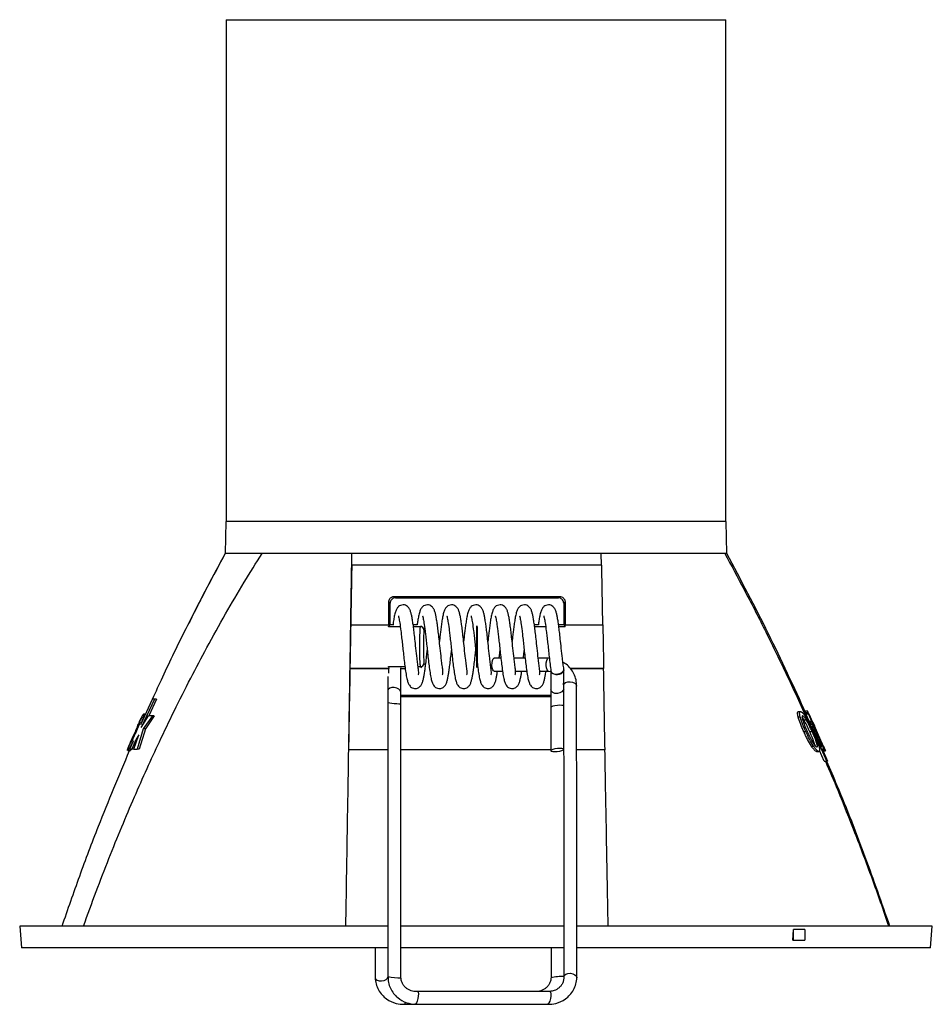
# Model space of a CAD drawing. Header units: millimetres. Extents: x 20 to 400, y 8 to 286.
# Tile 5 of 8: x 206 to 248, y 136 to 181. Entities that reach past the tile are written whole.
import ezdxf

# ---------------------------------------------------------------- set-up
doc = ezdxf.new("R2010")
doc.units = ezdxf.units.MM
doc.linetypes.add('CENTERX2', pattern=[20.32, 12.7, -2.54, 2.54, -2.54])

msp = doc.modelspace()

# ---------------------------------------------------------------- linework, layer by layer
at = {"color": 7, "linetype": 'Continuous', "lineweight": 25}
for p, q in [((215.145, 181.02), (215.145, 157.92)), ((215.145, 181.02), (238.145, 181.02)), ((238.145, 157.92), (238.145, 181.02)), ((215.121, 157.92), (215.095, 156.44)), ((238.168, 157.92), (215.121, 157.92)), ((238.194, 156.44), (238.168, 157.92)), ((216.791, 156.44), (215.095, 156.44)), ((215.095, 156.44), (215.095, 156.44)), ((220.93, 156.44), (216.791, 156.44)), ((220.921, 155.9), (220.93, 156.44)), ((232.411, 156.44), (220.93, 156.44)), ((232.421, 155.9), (232.411, 156.44)), ((238.1, 156.44), (232.411, 156.44)), ((238.194, 156.44), (238.1, 156.44)), ((220.937, 155.9), (220.921, 155.9)), ((232.437, 155.9), (220.937, 155.9)), ((222.685, 154.147), (222.628, 154.208)), ((230.748, 154.208), (230.685, 154.147)), ((220.889, 153.15), (222.627, 153.15)), ((222.627, 153.15), (222.617, 153.06)), ((222.621, 153.081), (222.685, 153.15)), ((222.819, 153.15), (222.685, 153.15)), ((223.935, 153.15), (223.753, 153.15)), ((229.515, 153.15), (229.333, 153.15)), ((230.685, 153.15), (230.449, 153.15)), ((230.459, 153.08), (230.758, 153.079)), ((230.685, 153.15), (230.758, 153.079)), ((230.749, 153.15), (232.485, 153.15)), ((230.758, 153.079), (230.749, 153.15)), ((227.789, 151.625), (227.481, 151.625)), ((228.905, 151.625), (228.393, 151.625)), ((229.981, 151.625), (229.509, 151.625)), ((220.854, 151.15), (222.625, 151.15)), ((220.854, 151.15), (220.854, 151.15)), ((220.854, 151.15), (220.854, 151.15)), ((222.625, 151.15), (220.854, 151.15)), ((222.615, 151.242), (222.625, 151.15)), ((222.619, 151.221), (222.643, 151.195)), ((222.625, 150.934), (222.625, 151.15)), ((222.625, 151.15), (222.625, 151.15)), ((222.625, 151.15), (222.625, 151.15)), ((223.179, 150.061), (223.185, 151.132)), ((223.184, 151.122), (223.192, 151.182)), ((223.188, 151.15), (223.384, 151.15)), ((227.477, 151.025), (227.865, 151.025)), ((228.466, 151.025), (228.981, 151.025)), ((229.582, 151.025), (229.977, 151.025)), ((229.977, 151.025), (230.092, 151.013)), ((230.095, 151.039), (230.092, 150.171)), ((230.688, 151.089), (230.685, 151.12)), ((230.689, 150.588), (230.691, 151.095)), ((230.998, 151.15), (232.52, 151.15)), ((232.52, 151.15), (230.998, 151.15)), ((232.52, 151.15), (232.52, 151.15)), ((222.586, 150.776), (222.583, 150.113)), ((230.689, 150.414), (230.689, 150.45)), ((211.205, 148.569), (211.742, 149.739)), ((211.837, 149.739), (211.232, 148.427)), ((211.938, 149.739), (211.583, 148.961)), ((211.837, 149.739), (211.742, 149.739)), ((211.771, 149.787), (211.75, 149.739)), ((211.938, 149.739), (211.837, 149.739)), ((230.091, 149.348), (230.091, 147.361)), ((241.494, 149.166), (241.594, 149.166)), ((241.784, 149.189), (241.905, 149.189)), ((241.935, 149.122), (241.905, 149.189)), ((211.232, 148.427), (211.563, 148.961)), ((211.741, 148.961), (211.321, 148.365)), ((211.426, 149.05), (211.339, 149.05)), ((211.83, 148.961), (211.422, 148.365)), ((211.741, 148.961), (211.563, 148.961)), ((211.83, 148.961), (211.741, 148.961)), ((241.477, 148.927), (241.57, 148.927)), ((241.743, 148.784), (241.851, 148.784)), ((241.826, 149.122), (241.948, 149.122)), ((241.989, 148.723), (241.84, 149.056)), ((241.84, 149.056), (241.961, 149.056)), ((241.938, 148.723), (242.057, 148.723)), ((242.049, 148.901), (241.948, 149.122)), ((242.131, 148.679), (241.961, 149.056)), ((241.97, 149.056), (241.961, 149.056)), ((241.97, 149.056), (242.141, 148.679)), ((211.321, 148.365), (211.042, 147.434)), ((211.089, 148.555), (211.055, 148.479)), ((211.422, 148.365), (211.14, 147.434)), ((211.422, 148.365), (211.321, 148.365)), ((241.952, 148.679), (242, 148.679)), ((242.796, 146.885), (242, 148.679)), ((242.031, 148.679), (242, 148.679)), ((242.031, 148.679), (242.089, 148.55)), ((242.095, 148.679), (242.123, 148.679)), ((242.202, 148.502), (242.123, 148.679)), ((242.131, 148.679), (242.123, 148.679)), ((242.149, 148.679), (242.141, 148.679)), ((242.149, 148.679), (242.228, 148.502)), ((242.169, 148.373), (242.503, 147.623)), ((242.202, 148.502), (242.211, 148.502)), ((242.533, 147.776), (242.211, 148.502)), ((242.22, 148.502), (242.228, 148.502)), ((242.22, 148.502), (242.495, 147.884)), ((242.62, 147.613), (242.227, 148.502)), ((210.7, 147.434), (210.865, 147.809)), ((210.976, 147.857), (210.788, 147.434)), ((210.885, 147.434), (211.117, 148.093)), ((211.117, 148.093), (210.976, 147.857)), ((211.034, 147.857), (210.976, 147.857)), ((241.736, 148.246), (241.83, 148.246)), ((242.01, 148.246), (242.122, 148.246)), ((242.314, 148.047), (242.383, 148.047)), ((210.605, 147.377), (210.727, 147.377)), ((210.7, 147.434), (210.788, 147.434)), ((210.885, 147.434), (210.788, 147.434)), ((210.885, 147.434), (211.042, 147.434)), ((211.14, 147.434), (211.042, 147.434)), ((220.784, 147.4), (220.788, 147.4)), ((222.579, 147.4), (220.788, 147.4)), ((230.095, 147.4), (223.197, 147.4)), ((232.585, 147.4), (231.287, 147.4)), ((242.093, 147.568), (242.194, 147.568)), ((242.673, 146.885), (242.462, 147.366)), ((242.583, 147.442), (242.825, 146.885)), ((242.622, 147.35), (242.66, 147.35)), ((242.63, 147.594), (242.719, 147.389)), ((242.63, 147.594), (242.63, 147.594)), ((242.66, 147.35), (242.732, 147.35)), ((242.719, 147.389), (242.732, 147.35)), ((242.32, 147.328), (242.431, 147.328)), ((242.673, 146.885), (242.796, 146.885)), ((242.796, 146.885), (242.825, 146.885)), ((205.631, 139.285), (205.719, 138.285)), ((222.594, 139.285), (205.631, 139.285)), ((230.705, 139.285), (223.184, 139.285)), ((247.658, 139.285), (231.291, 139.285)), ((247.57, 138.285), (247.658, 139.285)), ((241.234, 138.635), (241.265, 139.135)), ((241.794, 139.135), (241.265, 139.135)), ((241.265, 138.635), (241.265, 139.135)), ((241.794, 139.135), (241.794, 138.635)), ((222.594, 138.285), (205.719, 138.285)), ((222.002, 138.285), (222.001, 136.913)), ((230.704, 138.285), (223.185, 138.285)), ((230.102, 138.285), (230.101, 136.907)), ((247.57, 138.285), (231.291, 138.285)), ((241.234, 138.635), (241.265, 138.635)), ((241.265, 138.635), (241.794, 138.635)), ((229.453, 135.684), (229.456, 135.684))]:
    msp.add_line(p, q, dxfattribs=at)
at = {"color": 8, "linetype": 'Continuous', "lineweight": 25}
for p, q in [((223.158, 153.061), (222.617, 153.06)), ((222.621, 153.081), (223.155, 153.082)), ((223.762, 153.082), (224.097, 153.083)), ((224.087, 153.062), (223.765, 153.062)), ((223.18, 151.178), (223.184, 151.122)), ((223.977, 151.24), (224.086, 151.24)), ((224.096, 151.219), (223.98, 151.219)), ((224.13, 151.183), (224.096, 151.219))]:
    msp.add_line(p, q, dxfattribs=at)
at = {"color": 7, "linetype": 'Continuous', "lineweight": 25, "flags": 128}
for points in [[(222.627, 153.15), (222.627, 153.599), (222.628, 154.208)], [(222.685, 153.15), (222.685, 153.648), (222.685, 154.147)], [(222.878, 154.46), (222.908, 154.428), (222.935, 154.4)], [(230.436, 154.4), (230.465, 154.428), (230.499, 154.46)], [(230.685, 154.147), (230.685, 153.648), (230.685, 153.15)], [(230.748, 154.208), (230.749, 153.759), (230.749, 153.455), (230.749, 153.15)], [(227.477, 151.025), (227.45, 151.036), (227.415, 151.088), (227.39, 151.177), (227.379, 151.288), (227.383, 151.405), (227.401, 151.51), (227.432, 151.586), (227.469, 151.622), (227.481, 151.625)], [(229.978, 151.025), (229.95, 151.036), (229.915, 151.088), (229.89, 151.177), (229.879, 151.288), (229.883, 151.405), (229.901, 151.51), (229.932, 151.586), (229.969, 151.622), (229.981, 151.625)], [(224.247, 151.369), (224.272, 151.342), (224.304, 151.308)], [(230.681, 150.39), (230.681, 150.391), (230.704, 150.455), (230.769, 150.506), (230.866, 150.535), (230.98, 150.539), (231.094, 150.516), (231.191, 150.47), (231.256, 150.408), (231.278, 150.34), (231.278, 150.34)], [(223.179, 150.063), (223.157, 150.133), (223.092, 150.198), (222.996, 150.247), (222.882, 150.27), (222.768, 150.266), (222.671, 150.235), (222.606, 150.181), (222.583, 150.113)], [(230.686, 150.193), (230.666, 150.141), (230.601, 150.071), (230.504, 150.02), (230.39, 149.996), (230.276, 150.002), (230.179, 150.037), (230.114, 150.096), (230.092, 150.17), (230.092, 150.171)], [(230.681, 150.39), (230.686, 143.886), (230.691, 136.962)], [(231.288, 136.913), (231.283, 143.417), (231.278, 150.341)], [(222.582, 149.568), (222.586, 143.465), (222.591, 136.968)], [(223.179, 149.506), (223.156, 149.504), (223.092, 149.506), (222.995, 149.514), (222.881, 149.524), (222.767, 149.537), (222.67, 149.55), (222.605, 149.561), (222.582, 149.568), (222.582, 149.568)], [(223.188, 136.907), (223.184, 143.009), (223.179, 149.506)], [(230.685, 149.419), (230.665, 149.435), (230.6, 149.449), (230.504, 149.453), (230.39, 149.446), (230.275, 149.429), (230.178, 149.404), (230.114, 149.376), (230.091, 149.349), (230.091, 149.348)], [(230.388, 147.327), (230.502, 147.344), (230.599, 147.369), (230.664, 147.397), (230.687, 147.425), (230.665, 147.447), (230.6, 147.462), (230.504, 147.466), (230.39, 147.459), (230.275, 147.441), (230.178, 147.417), (230.114, 147.389), (230.091, 147.361), (230.113, 147.338), (230.177, 147.324), (230.274, 147.32), (230.388, 147.327)], [(222.3, 136.764), (222.414, 136.787), (222.511, 136.833), (222.575, 136.895), (222.598, 136.963), (222.598, 136.963)], [(230.691, 136.956), (230.691, 136.963), (230.714, 137.027), (230.779, 137.078), (230.876, 137.107), (230.99, 137.111), (231.105, 137.088), (231.201, 137.042), (231.266, 136.98), (231.288, 136.912), (231.288, 136.91)], [(222.001, 136.913), (222.001, 136.912), (222.024, 136.848), (222.089, 136.797), (222.186, 136.768), (222.3, 136.764)], [(223.944, 136.273), (223.955, 136.271), (223.98, 136.236), (223.992, 136.161), (223.988, 136.059), (223.969, 135.944), (223.939, 135.835), (223.901, 135.747), (223.861, 135.695), (223.833, 135.684)], [(230.045, 136.273), (230.055, 136.271), (230.08, 136.236), (230.092, 136.161), (230.088, 136.059), (230.069, 135.944), (230.039, 135.835), (230.001, 135.747), (229.961, 135.695), (229.935, 135.684)], [(223.354, 135.684), (223.363, 135.686), (223.388, 135.721), (223.399, 135.784)]]:
    msp.add_lwpolyline(points, dxfattribs=at)
at = {"color": 8, "linetype": 'Continuous', "lineweight": 25, "flags": 128}
for points in [[(224.097, 153.083), (224.098, 153.084), (224.131, 153.118)], [(224.287, 152.973), (224.273, 152.958), (224.248, 152.933)]]:
    msp.add_lwpolyline(points, dxfattribs=at)
at = {"color": 7, "linetype": 'CENTERX2', "flags": 128}
msp.add_lwpolyline([(226.687, 152.159), (226.688, 152.526), (226.688, 152.835), (226.689, 153.039), (226.69, 153.109), (226.691, 153.032), (226.692, 152.821), (226.692, 152.508), (226.692, 152.14), (226.692, 151.774), (226.691, 151.465), (226.691, 151.26), (226.69, 151.191), (226.689, 151.268), (226.688, 151.479), (226.688, 151.792), (226.687, 152.159)], dxfattribs=at)
at = {"color": 7, "linetype": 'Continuous', "lineweight": 25}
for centre, radius, start, end in [((224.12, 153.059), 0.0322, 133.8084, 175.4638), ((224.103, 152.916), 0.147, 6.5099, 95.9173), ((224.098, 152.932), 0.15, 0.127, 90.3009), ((224.101, 151.386), 0.147, 263.9868, 353.2909), ((224.118, 151.243), 0.0327, 184.3932, 226.0015), ((224.096, 151.37), 0.15, 269.6994, 359.7658), ((310.734, 103.884), 109.2, 155.89666, 156.18611), ((310.734, 103.884), 109.2, 156.18611, 156.49569), ((310.485, 103.993), 108.927, 156.18584, 156.49623), ((223.148, 139.416), 2.51, 257.1894, 270.9201), ((230.431, 135.679), 1.271, 91.4181, 105.0773), ((230.662, 135.147), 1.822, 88.8911, 98.2788)]:
    msp.add_arc(centre, radius, start, end, dxfattribs=at)
for major_axis, start_param, end_param in [((17.5, 1002.574), 4.374693, 4.377599), ((-17.5, 1002.574), 4.374692, 4.377598), ((17.5, 1002.574), 4.368608, 4.372578), ((-17.5, 1002.574), 4.368607, 4.372577)]:
    msp.add_ellipse((226.645, 485.317), major_axis=major_axis, ratio=0.000045, start_param=start_param, end_param=end_param, dxfattribs=at)
for points, knots in [([(208.568, 139.285), (208.762, 139.817), (209.141, 140.861), (209.732, 142.383), (210.32, 143.833), (210.905, 145.212), (211.484, 146.519), (212.092, 147.838), (212.76, 149.228), (213.489, 150.673), (214.278, 152.166), (215.097, 153.638), (215.942, 155.083), (216.516, 156), (216.791, 156.44)], [0, 0, 0, 0, 0.089175, 0.174808, 0.256899, 0.335452, 0.410468, 0.48195, 0.56404, 0.65313, 0.73665, 0.829718, 0.918337, 1, 1, 1, 1]), ([(211.751, 149.739), (211.905, 150.079), (212.4, 151.171), (213.493, 153.416), (214.487, 155.293), (215.095, 156.44)], [0, 0, 0, 0, 0.149384, 0.480186, 1, 1, 1, 1]), ([(215.095, 156.44), (214.534, 155.405), (213.942, 154.314), (213.403, 153.196), (213.375, 153.138)], [0, 0, 0, 0, 0.9480623, 1, 1, 1, 1]), ([(238.1, 156.44), (238.398, 155.89), (239.023, 154.736), (239.962, 152.901), (240.951, 150.882), (241.599, 149.461), (241.936, 148.723)], [0, 0, 0, 0, 0.217502, 0.456669, 0.717501, 1, 1, 1, 1]), ([(241.855, 149.056), (241.285, 150.292), (240.135, 152.788), (238.845, 155.215), (238.194, 156.44)], [0, 0, 0, 0, 0.495396, 1, 1, 1, 1]), ([(220.784, 147.4), (220.802, 148.521), (220.839, 150.765), (220.884, 153.59), (220.911, 155.279), (220.921, 155.9)], [0, 0, 0, 0, 0.387069, 0.774827, 1, 1, 1, 1]), ([(222.628, 154.208), (222.631, 154.236), (222.636, 154.292), (222.678, 154.367), (222.74, 154.424), (222.811, 154.456), (222.858, 154.459), (222.878, 154.46)], [0, 0, 0, 0, 0.210498, 0.420894, 0.63389, 0.850287, 1, 1, 1, 1]), ([(222.935, 154.4), (222.906, 154.397), (222.85, 154.391), (222.774, 154.347), (222.718, 154.281), (222.689, 154.21), (222.686, 154.164), (222.685, 154.147)], [0, 0, 0, 0, 0.218257, 0.436473, 0.655281, 0.871856, 1, 1, 1, 1]), ([(222.878, 154.46), (223.352, 154.46), (224.304, 154.459), (225.664, 154.459), (226.939, 154.459), (228.127, 154.459), (229.318, 154.46), (230.104, 154.46), (230.499, 154.46)], [0, 0, 0, 0, 0.188707, 0.378725, 0.532242, 0.686462, 0.84286, 1, 1, 1, 1]), ([(222.935, 154.4), (222.935, 154.4), (223.371, 154.4), (224.272, 154.4), (225.569, 154.4), (226.823, 154.4), (228.03, 154.4), (229.235, 154.4), (230.043, 154.4), (230.436, 154.4), (230.436, 154.4)], [0, 0, 0, 0, 0.000001, 0.179845, 0.359689, 0.518005, 0.676321, 0.83816, 0.999999, 1, 1, 1, 1]), ([(230.685, 154.147), (230.682, 154.175), (230.677, 154.231), (230.635, 154.306), (230.573, 154.364), (230.502, 154.395), (230.455, 154.399), (230.436, 154.4)], [0, 0, 0, 0, 0.2105507, 0.4209761, 0.6346189, 0.8520921, 1, 1, 1, 1]), ([(230.499, 154.46), (230.527, 154.458), (230.583, 154.452), (230.659, 154.408), (230.715, 154.342), (230.744, 154.271), (230.747, 154.225), (230.748, 154.208)], [0, 0, 0, 0, 0.2177, 0.435378, 0.653201, 0.868786, 1, 1, 1, 1]), ([(223.976, 150.855), (223.986, 150.866), (224.007, 150.889), (224.008, 150.984), (223.997, 151.098), (223.962, 151.349), (223.923, 151.665), (223.88, 152.062), (223.835, 152.482), (223.794, 152.824), (223.76, 153.105), (223.726, 153.342), (223.692, 153.535), (223.658, 153.693), (223.614, 153.83), (223.571, 153.92), (223.489, 154.008), (223.399, 154.06), (223.288, 154.084), (223.152, 154.055), (223.063, 153.991), (222.99, 153.897), (222.925, 153.744), (222.882, 153.56), (222.847, 153.36), (222.825, 153.197), (222.815, 153.124)], [0, 0, 0, 0, 0.0370154, 0.0737153, 0.1161626, 0.1623075, 0.205922, 0.2826604, 0.3470566, 0.3997946, 0.4479461, 0.4944606, 0.5391455, 0.5814037, 0.6216181, 0.6612854, 0.6820062, 0.7033634, 0.7254002, 0.7505598, 0.7767791, 0.8160142, 0.855079, 0.9071161, 0.9582833, 1, 1, 1, 1]), ([(225.092, 150.855), (225.102, 150.866), (225.123, 150.889), (225.124, 150.984), (225.113, 151.098), (225.078, 151.349), (225.039, 151.665), (224.996, 152.062), (224.951, 152.482), (224.91, 152.824), (224.876, 153.105), (224.842, 153.342), (224.808, 153.535), (224.775, 153.693), (224.731, 153.83), (224.687, 153.92), (224.605, 154.008), (224.515, 154.06), (224.404, 154.084), (224.268, 154.055), (224.179, 153.991), (224.106, 153.897), (224.042, 153.744), (223.998, 153.56), (223.965, 153.368), (223.944, 153.214), (223.935, 153.15)], [0, 0, 0, 0, 0.037204, 0.074091, 0.116754, 0.163134, 0.206971, 0.2841, 0.348825, 0.401831, 0.450228, 0.49698, 0.541892, 0.584365, 0.624785, 0.664654, 0.68548, 0.706947, 0.729096, 0.754383, 0.780736, 0.820171, 0.859435, 0.911737, 0.963165, 1, 1, 1, 1]), ([(226.208, 150.855), (226.218, 150.866), (226.239, 150.889), (226.24, 150.984), (226.229, 151.098), (226.194, 151.349), (226.155, 151.665), (226.112, 152.062), (226.067, 152.482), (226.026, 152.824), (225.992, 153.105), (225.958, 153.342), (225.924, 153.535), (225.891, 153.693), (225.847, 153.83), (225.803, 153.92), (225.721, 154.008), (225.631, 154.06), (225.52, 154.084), (225.384, 154.055), (225.296, 153.991), (225.222, 153.897), (225.158, 153.744), (225.114, 153.561), (225.078, 153.351), (225.045, 153.11), (225.013, 152.865), (224.985, 152.627), (224.968, 152.47), (224.96, 152.396)], [0, 0, 0, 0, 0.03299, 0.065699, 0.10353, 0.144657, 0.183528, 0.251921, 0.309314, 0.356317, 0.399232, 0.440688, 0.480513, 0.518176, 0.554017, 0.58937, 0.607838, 0.626873, 0.646513, 0.668936, 0.692304, 0.727272, 0.762089, 0.808467, 0.85407, 0.895622, 0.934012, 0.968785, 1, 1, 1, 1]), ([(227.324, 150.855), (227.334, 150.866), (227.355, 150.889), (227.356, 150.984), (227.345, 151.098), (227.31, 151.349), (227.272, 151.665), (227.228, 152.062), (227.183, 152.482), (227.143, 152.824), (227.108, 153.105), (227.074, 153.342), (227.041, 153.535), (227.007, 153.693), (226.963, 153.83), (226.919, 153.92), (226.837, 154.008), (226.747, 154.06), (226.636, 154.084), (226.5, 154.055), (226.412, 153.991), (226.338, 153.897), (226.274, 153.744), (226.231, 153.561), (226.194, 153.351), (226.161, 153.11), (226.129, 152.865), (226.101, 152.627), (226.084, 152.47), (226.076, 152.396)], [0, 0, 0, 0, 0.03299, 0.065699, 0.10353, 0.144656, 0.183528, 0.251921, 0.309314, 0.356317, 0.399232, 0.440688, 0.480513, 0.518176, 0.554017, 0.58937, 0.607838, 0.626872, 0.646513, 0.668936, 0.692304, 0.727272, 0.762089, 0.808467, 0.85407, 0.895622, 0.934012, 0.968785, 1, 1, 1, 1]), ([(228.44, 150.855), (228.45, 150.866), (228.471, 150.889), (228.472, 150.984), (228.461, 151.098), (228.426, 151.349), (228.388, 151.665), (228.344, 152.062), (228.299, 152.482), (228.259, 152.824), (228.225, 153.105), (228.19, 153.342), (228.157, 153.535), (228.123, 153.693), (228.079, 153.83), (228.036, 153.92), (227.953, 154.008), (227.863, 154.06), (227.753, 154.084), (227.616, 154.055), (227.528, 153.991), (227.454, 153.897), (227.39, 153.744), (227.347, 153.561), (227.31, 153.351), (227.277, 153.11), (227.245, 152.865), (227.217, 152.627), (227.2, 152.47), (227.192, 152.396)], [0, 0, 0, 0, 0.03299, 0.065699, 0.10353, 0.144657, 0.183528, 0.251921, 0.309314, 0.356317, 0.399232, 0.440688, 0.480513, 0.518176, 0.554017, 0.58937, 0.607838, 0.626872, 0.646513, 0.668936, 0.692304, 0.727272, 0.762089, 0.808467, 0.85407, 0.895622, 0.934012, 0.968785, 1, 1, 1, 1]), ([(229.574, 151.114), (229.563, 151.192), (229.543, 151.343), (229.503, 151.668), (229.461, 152.062), (229.415, 152.482), (229.375, 152.824), (229.341, 153.105), (229.306, 153.342), (229.273, 153.535), (229.239, 153.693), (229.195, 153.83), (229.152, 153.92), (229.069, 154.008), (228.979, 154.06), (228.869, 154.084), (228.732, 154.055), (228.644, 153.991), (228.57, 153.897), (228.506, 153.744), (228.463, 153.561), (228.426, 153.351), (228.393, 153.11), (228.361, 152.865), (228.333, 152.627), (228.316, 152.47), (228.308, 152.396)], [0, 0, 0, 0, 0.045876, 0.089237, 0.165528, 0.22955, 0.28198, 0.329851, 0.376095, 0.42052, 0.462532, 0.502512, 0.541948, 0.562548, 0.583781, 0.60569, 0.630703, 0.65677, 0.695776, 0.734613, 0.786347, 0.837216, 0.883568, 0.926391, 0.96518, 1, 1, 1, 1]), ([(230.69, 151.114), (230.679, 151.192), (230.659, 151.343), (230.619, 151.668), (230.577, 152.062), (230.531, 152.482), (230.491, 152.824), (230.457, 153.105), (230.422, 153.342), (230.389, 153.535), (230.355, 153.693), (230.311, 153.83), (230.268, 153.92), (230.185, 154.008), (230.096, 154.06), (229.985, 154.084), (229.848, 154.055), (229.76, 153.991), (229.686, 153.897), (229.622, 153.744), (229.579, 153.56), (229.545, 153.368), (229.524, 153.214), (229.515, 153.15)], [0, 0, 0, 0, 0.052511, 0.102142, 0.189467, 0.262747, 0.322761, 0.377555, 0.430486, 0.481336, 0.529424, 0.575186, 0.620326, 0.643905, 0.668209, 0.693285, 0.721916, 0.751752, 0.7964, 0.840854, 0.90007, 0.958296, 1, 1, 1, 1]), ([(223.069, 153.577), (223.069, 153.575), (223.069, 153.569), (223.095, 153.467), (223.135, 153.246), (223.176, 152.941), (223.214, 152.622), (223.247, 152.333), (223.282, 152.014), (223.318, 151.676), (223.359, 151.332), (223.386, 151.132), (223.4, 151.029)], [0, 0, 0, 0, 0.041555, 0.127895, 0.246262, 0.392166, 0.475728, 0.567045, 0.664628, 0.76859, 0.881244, 1, 1, 1, 1]), ([(224.185, 153.577), (224.185, 153.575), (224.185, 153.569), (224.211, 153.467), (224.251, 153.246), (224.292, 152.941), (224.33, 152.622), (224.363, 152.333), (224.398, 152.014), (224.434, 151.676), (224.475, 151.332), (224.502, 151.132), (224.516, 151.029)], [0, 0, 0, 0, 0.041555, 0.127895, 0.246261, 0.392166, 0.475728, 0.567045, 0.664628, 0.76859, 0.881244, 1, 1, 1, 1]), ([(225.301, 153.577), (225.301, 153.575), (225.301, 153.569), (225.327, 153.467), (225.367, 153.246), (225.409, 152.941), (225.446, 152.622), (225.479, 152.333), (225.514, 152.014), (225.55, 151.676), (225.591, 151.332), (225.618, 151.132), (225.632, 151.029)], [0, 0, 0, 0, 0.041556, 0.127895, 0.246261, 0.392166, 0.475728, 0.567045, 0.664628, 0.76859, 0.881244, 1, 1, 1, 1]), ([(226.417, 153.577), (226.417, 153.575), (226.417, 153.569), (226.443, 153.467), (226.483, 153.246), (226.525, 152.941), (226.562, 152.622), (226.595, 152.333), (226.63, 152.014), (226.666, 151.676), (226.707, 151.332), (226.734, 151.132), (226.748, 151.029)], [0, 0, 0, 0, 0.041555, 0.127895, 0.246261, 0.392166, 0.475728, 0.567044, 0.664628, 0.76859, 0.881244, 1, 1, 1, 1]), ([(227.533, 153.577), (227.533, 153.575), (227.533, 153.569), (227.559, 153.467), (227.6, 153.246), (227.641, 152.941), (227.678, 152.622), (227.712, 152.333), (227.746, 152.014), (227.782, 151.676), (227.823, 151.332), (227.85, 151.132), (227.864, 151.029)], [0, 0, 0, 0, 0.041555, 0.127895, 0.246261, 0.392166, 0.475728, 0.567045, 0.664628, 0.76859, 0.881244, 1, 1, 1, 1]), ([(228.649, 153.577), (228.649, 153.575), (228.649, 153.569), (228.675, 153.467), (228.716, 153.246), (228.757, 152.941), (228.794, 152.622), (228.828, 152.333), (228.862, 152.014), (228.898, 151.676), (228.939, 151.332), (228.966, 151.132), (228.98, 151.029)], [0, 0, 0, 0, 0.041555, 0.127895, 0.246261, 0.392166, 0.475728, 0.567045, 0.664628, 0.76859, 0.881244, 1, 1, 1, 1]), ([(229.765, 153.577), (229.765, 153.575), (229.765, 153.569), (229.792, 153.467), (229.832, 153.246), (229.873, 152.941), (229.91, 152.622), (229.944, 152.333), (229.978, 152.014), (230.015, 151.676), (230.055, 151.332), (230.082, 151.132), (230.096, 151.029)], [0, 0, 0, 0, 0.041556, 0.1278953, 0.2462615, 0.3921662, 0.475728, 0.5670446, 0.664628, 0.7685904, 0.8812442, 1, 1, 1, 1]), ([(220.854, 151.15), (220.855, 151.201), (220.857, 151.304), (220.863, 151.592), (220.869, 151.934), (220.876, 152.291), (220.881, 152.624), (220.886, 152.904), (220.888, 153.072), (220.889, 153.132), (220.889, 153.15)], [0, 0, 0, 0, 0.143015, 0.286381, 0.423687, 0.55409, 0.681094, 0.808969, 0.941446, 1, 1, 1, 1]), ([(222.617, 153.06), (222.617, 153.064), (222.619, 153.075), (222.62, 153.079), (222.621, 153.081)], [0, 0, 0, 0, 0.2905739, 1, 1, 1, 1]), ([(224.086, 151.24), (224.081, 151.295), (224.07, 151.419), (224.059, 151.704), (224.054, 152.008), (224.054, 152.321), (224.06, 152.624), (224.072, 152.896), (224.083, 153.013), (224.087, 153.062)], [0, 0, 0, 0, 0.130373, 0.292625, 0.454938, 0.556095, 0.718829, 0.882232, 1, 1, 1, 1]), ([(224.248, 152.933), (224.245, 152.891), (224.238, 152.79), (224.23, 152.557), (224.225, 152.297), (224.225, 152.028), (224.228, 151.767), (224.236, 151.523), (224.243, 151.416), (224.247, 151.369)], [0, 0, 0, 0, 0.1178134, 0.2812254, 0.4439201, 0.5450441, 0.7073162, 0.8695752, 1, 1, 1, 1]), ([(229.343, 153.081), (229.471, 153.081), (229.641, 153.08), (229.81, 153.08), (229.852, 153.08)], [0, 0, 0, 0, 0.754398, 1, 1, 1, 1]), ([(232.485, 153.15), (232.486, 153.099), (232.488, 152.998), (232.494, 152.715), (232.5, 152.377), (232.506, 152.023), (232.512, 151.691), (232.516, 151.408), (232.519, 151.233), (232.519, 151.17), (232.52, 151.15)], [0, 0, 0, 0, 0.14069, 0.281737, 0.4168, 0.545781, 0.672596, 0.801461, 0.935756, 1, 1, 1, 1]), ([(223.4, 151.029), (223.415, 150.93), (223.443, 150.746), (223.491, 150.551), (223.542, 150.42), (223.596, 150.338), (223.662, 150.276), (223.755, 150.231), (223.859, 150.22), (223.979, 150.245), (224.094, 150.33), (224.158, 150.444), (224.202, 150.575), (224.239, 150.735), (224.27, 150.907), (224.301, 151.114), (224.334, 151.382), (224.368, 151.678), (224.392, 151.889), (224.402, 151.98)], [0, 0, 0, 0, 0.093118, 0.172888, 0.237181, 0.285421, 0.319374, 0.35103, 0.38091, 0.406689, 0.46212, 0.52776, 0.594608, 0.655993, 0.71282, 0.775868, 0.849648, 0.93515, 1, 1, 1, 1]), ([(224.516, 151.029), (224.531, 150.93), (224.559, 150.746), (224.607, 150.551), (224.658, 150.42), (224.712, 150.338), (224.778, 150.276), (224.871, 150.231), (224.975, 150.22), (225.095, 150.245), (225.21, 150.33), (225.274, 150.444), (225.318, 150.575), (225.355, 150.735), (225.386, 150.907), (225.417, 151.114), (225.45, 151.382), (225.484, 151.678), (225.508, 151.889), (225.518, 151.98)], [0, 0, 0, 0, 0.093118, 0.172888, 0.237181, 0.285421, 0.319374, 0.35103, 0.38091, 0.406689, 0.46212, 0.52776, 0.594608, 0.655993, 0.71282, 0.775868, 0.849648, 0.93515, 1, 1, 1, 1]), ([(225.632, 151.029), (225.647, 150.93), (225.675, 150.746), (225.723, 150.551), (225.774, 150.42), (225.828, 150.338), (225.894, 150.276), (225.988, 150.231), (226.091, 150.22), (226.211, 150.245), (226.326, 150.33), (226.39, 150.444), (226.434, 150.575), (226.471, 150.735), (226.502, 150.907), (226.533, 151.114), (226.566, 151.382), (226.6, 151.678), (226.624, 151.889), (226.634, 151.98)], [0, 0, 0, 0, 0.093117, 0.172888, 0.237181, 0.285422, 0.319374, 0.35103, 0.38091, 0.406689, 0.46212, 0.52776, 0.594608, 0.655993, 0.71282, 0.775868, 0.849648, 0.93515, 1, 1, 1, 1]), ([(227.71, 151.625), (227.713, 151.653), (227.726, 151.765), (227.74, 151.888), (227.75, 151.98)], [0, 0, 0, 0, 0.248913, 1, 1, 1, 1]), ([(228.826, 151.625), (228.829, 151.653), (228.842, 151.765), (228.856, 151.888), (228.866, 151.98)], [0, 0, 0, 0, 0.2489115, 1, 1, 1, 1]), ([(222.619, 151.221), (222.618, 151.223), (222.617, 151.226), (222.616, 151.238), (222.615, 151.242)], [0, 0, 0, 0, 0.7005086, 1, 1, 1, 1]), ([(224.304, 151.308), (224.304, 151.308), (224.304, 151.299), (224.303, 151.269), (224.298, 151.237), (224.281, 151.218), (224.281, 151.217)], [0, 0, 0, 0, 0.013366, 0.269839, 0.983097, 1, 1, 1, 1]), ([(226.748, 151.029), (226.763, 150.93), (226.791, 150.746), (226.839, 150.551), (226.89, 150.42), (226.944, 150.338), (227.01, 150.276), (227.104, 150.231), (227.207, 150.22), (227.327, 150.245), (227.442, 150.33), (227.507, 150.444), (227.55, 150.575), (227.587, 150.735), (227.614, 150.881), (227.629, 150.984), (227.635, 151.025)], [0, 0, 0, 0, 0.1241172, 0.2304444, 0.3161408, 0.3804419, 0.4256971, 0.4678919, 0.5077194, 0.5420812, 0.6159661, 0.7034573, 0.7925597, 0.8743808, 0.950126, 1, 1, 1, 1]), ([(227.864, 151.029), (227.879, 150.93), (227.907, 150.746), (227.956, 150.551), (228.006, 150.42), (228.06, 150.338), (228.126, 150.276), (228.22, 150.231), (228.323, 150.22), (228.443, 150.245), (228.558, 150.33), (228.623, 150.444), (228.666, 150.575), (228.703, 150.735), (228.73, 150.881), (228.745, 150.984), (228.751, 151.025)], [0, 0, 0, 0, 0.124118, 0.230445, 0.316141, 0.380442, 0.425697, 0.467892, 0.50772, 0.542081, 0.615966, 0.703457, 0.79256, 0.87438, 0.950126, 1, 1, 1, 1]), ([(228.98, 151.029), (228.995, 150.93), (229.023, 150.746), (229.072, 150.551), (229.122, 150.42), (229.176, 150.338), (229.242, 150.276), (229.336, 150.231), (229.439, 150.22), (229.559, 150.245), (229.674, 150.33), (229.739, 150.444), (229.783, 150.575), (229.819, 150.735), (229.846, 150.881), (229.861, 150.984), (229.867, 151.025)], [0, 0, 0, 0, 0.124118, 0.230445, 0.316141, 0.380442, 0.425697, 0.467892, 0.50772, 0.542081, 0.615966, 0.703457, 0.792559, 0.87438, 0.950126, 1, 1, 1, 1]), ([(229.556, 150.855), (229.566, 150.867), (229.587, 150.89), (229.589, 150.979), (229.579, 151.067), (229.574, 151.114)], [0, 0, 0, 0, 0.318652, 0.634587, 1, 1, 1, 1]), ([(231.278, 150.338), (231.274, 150.435), (231.265, 150.629), (231.166, 150.906), (231.009, 151.144), (230.841, 151.331), (230.703, 151.395), (230.65, 151.419)], [0, 0, 0, 0, 0.220858, 0.443861, 0.662422, 0.87052, 1, 1, 1, 1]), ([(230.689, 150.458), (230.689, 150.45), (230.689, 150.433), (230.685, 150.418), (230.681, 150.415), (230.679, 150.42), (230.678, 150.438), (230.681, 150.479), (230.689, 150.532), (230.688, 150.574), (230.688, 150.588)], [0, 0, 0, 0, 0.10098, 0.20295, 0.274457, 0.34588, 0.445402, 0.601116, 0.866874, 1, 1, 1, 1]), ([(222.583, 150.113), (222.582, 150.041), (222.582, 149.897), (222.582, 149.677), (222.582, 149.568)], [0, 0, 0, 0, 0.500146, 1, 1, 1, 1]), ([(230.092, 150.171), (230.091, 150.119), (230.091, 150.014), (230.091, 149.809), (230.091, 149.583), (230.091, 149.426), (230.091, 149.348)], [0, 0, 0, 0, 0.24651, 0.500062, 0.753581, 1, 1, 1, 1]), ([(223.179, 149.506), (223.179, 149.615), (223.179, 149.835), (223.179, 149.986), (223.179, 150.061)], [0, 0, 0, 0, 0.5001281, 1, 1, 1, 1]), ([(230.091, 149.9), (229.764, 149.9), (228.994, 149.9), (227.812, 149.9), (226.56, 149.9), (225.35, 149.9), (224.219, 149.9), (223.499, 149.9), (223.179, 149.9)], [0, 0, 0, 0, 0.144032, 0.338423, 0.510791, 0.68316, 0.859423, 1, 1, 1, 1]), ([(230.091, 149.835), (229.754, 149.836), (228.939, 149.836), (227.717, 149.837), (226.442, 149.837), (225.252, 149.837), (224.16, 149.836), (223.473, 149.836), (223.179, 149.835)], [0, 0, 0, 0, 0.148128, 0.357816, 0.527496, 0.697956, 0.87083, 1, 1, 1, 1]), ([(241.477, 148.927), (241.465, 148.985), (241.443, 149.093), (241.46, 149.158), (241.484, 149.164), (241.494, 149.166)], [0, 0, 0, 0, 0.398534, 0.752131, 1, 1, 1, 1]), ([(241.57, 148.927), (241.562, 148.964), (241.546, 149.039), (241.545, 149.143), (241.575, 149.157), (241.594, 149.166)], [0, 0, 0, 0, 0.250887, 0.5009637, 1, 1, 1, 1]), ([(241.594, 149.166), (241.622, 149.156), (241.679, 149.137), (241.771, 148.997), (241.817, 148.927)], [0, 0, 0, 0, 0.499216, 1, 1, 1, 1]), ([(211.053, 148.473), (211.088, 148.552), (211.159, 148.709), (211.244, 148.891), (211.306, 149.011), (211.342, 149.06), (211.351, 149.038), (211.332, 148.944), (211.286, 148.788), (211.232, 148.642), (211.205, 148.569)], [0, 0, 0, 0, 0.125225, 0.249704, 0.374827, 0.499892, 0.62464, 0.74991, 0.87515, 1, 1, 1, 1]), ([(211.309, 149.023), (211.308, 149.023), (211.306, 149.025), (211.288, 148.989), (211.257, 148.926), (211.182, 148.762), (211.104, 148.589), (211.053, 148.473)], [0, 0, 0, 0, 0.138014, 0.245903, 0.353848, 0.569349, 1, 1, 1, 1]), ([(241.736, 148.246), (241.709, 148.308), (241.655, 148.431), (241.558, 148.668), (241.509, 148.825), (241.477, 148.927)], [0, 0, 0, 0, 0.263229, 0.526776, 1, 1, 1, 1]), ([(241.83, 148.246), (241.778, 148.365), (241.699, 148.542), (241.614, 148.773), (241.585, 148.875), (241.57, 148.927)], [0, 0, 0, 0, 0.502714, 0.7510069, 1, 1, 1, 1]), ([(241.687, 148.967), (241.68, 148.965), (241.665, 148.962), (241.655, 148.929), (241.66, 148.868), (241.675, 148.812), (241.682, 148.784)], [0, 0, 0, 0, 0.250905, 0.500536, 0.749459, 1, 1, 1, 1]), ([(241.743, 148.784), (241.718, 148.827), (241.687, 148.879), (241.663, 148.903), (241.659, 148.908)], [0, 0, 0, 0, 0.8206162, 1, 1, 1, 1]), ([(241.682, 148.784), (241.711, 148.697), (241.768, 148.524), (241.852, 148.339), (241.894, 148.246)], [0, 0, 0, 0, 0.499034, 1, 1, 1, 1]), ([(241.851, 148.784), (241.834, 148.811), (241.8, 148.865), (241.754, 148.924), (241.715, 148.961), (241.697, 148.965), (241.687, 148.967)], [0, 0, 0, 0, 0.2496295, 0.4980228, 0.7484581, 1, 1, 1, 1]), ([(242.01, 148.246), (241.988, 148.295), (241.944, 148.391), (241.855, 148.579), (241.788, 148.703), (241.743, 148.784)], [0, 0, 0, 0, 0.25555, 0.511483, 1, 1, 1, 1]), ([(241.817, 148.927), (241.876, 148.823), (241.993, 148.615), (242.106, 148.37), (242.163, 148.246)], [0, 0, 0, 0, 0.497265, 1, 1, 1, 1]), ([(242.122, 148.246), (242.078, 148.342), (241.99, 148.534), (241.897, 148.7), (241.851, 148.784)], [0, 0, 0, 0, 0.5006943, 1, 1, 1, 1]), ([(242.089, 148.55), (242.076, 148.596), (242.056, 148.665), (242.048, 148.717), (242.054, 148.721), (242.057, 148.723)], [0, 0, 0, 0, 0.5005845, 0.749761, 1, 1, 1, 1]), ([(242.057, 148.723), (242.062, 148.721), (242.072, 148.715), (242.104, 148.668), (242.145, 148.593), (242.207, 148.468), (242.291, 148.29), (242.358, 148.141), (242.391, 148.066)], [0, 0, 0, 0, 0.125387, 0.250109, 0.375014, 0.500445, 0.74965, 1, 1, 1, 1]), ([(211.176, 148.681), (211.177, 148.678), (211.178, 148.672), (211.164, 148.629), (211.143, 148.573), (211.108, 148.485), (211.057, 148.361), (210.99, 148.208), (210.92, 148.056), (210.852, 147.912), (210.8, 147.809), (210.77, 147.756), (210.758, 147.741), (210.759, 147.756), (210.773, 147.797), (210.795, 147.853), (210.831, 147.941), (210.883, 148.063), (210.951, 148.217), (211.019, 148.37), (211.087, 148.514), (211.137, 148.617), (211.167, 148.672), (211.173, 148.678), (211.176, 148.681)], [0, 0, 0, 0, 0.031224, 0.062348, 0.093583, 0.124934, 0.187503, 0.250097, 0.312711, 0.375262, 0.43755, 0.468634, 0.499789, 0.53094, 0.562139, 0.593372, 0.62474, 0.687349, 0.750008, 0.812675, 0.875283, 0.937714, 0.968842, 1, 1, 1, 1]), ([(242.142, 148.524), (242.139, 148.522), (242.135, 148.517), (242.141, 148.47), (242.158, 148.412), (242.169, 148.373)], [0, 0, 0, 0, 0.2490591, 0.4983047, 1, 1, 1, 1]), ([(242.383, 148.047), (242.336, 148.154), (242.276, 148.287), (242.207, 148.427), (242.176, 148.485), (242.153, 148.519), (242.146, 148.522), (242.142, 148.524)], [0, 0, 0, 0, 0.498944, 0.6241444, 0.7490913, 0.8740241, 1, 1, 1, 1]), ([(210.865, 147.809), (210.829, 147.74), (210.756, 147.602), (210.67, 147.459), (210.613, 147.379), (210.59, 147.37), (210.604, 147.432), (210.653, 147.56), (210.73, 147.743), (210.797, 147.898), (210.831, 147.975)], [0, 0, 0, 0, 0.124998, 0.250004, 0.375017, 0.500042, 0.625084, 0.750118, 0.875133, 1, 1, 1, 1]), ([(242.093, 147.568), (242.033, 147.669), (241.942, 147.822), (241.823, 148.06), (241.766, 148.184), (241.736, 148.246)], [0, 0, 0, 0, 0.489716, 0.742894, 1, 1, 1, 1]), ([(242.194, 147.568), (242.131, 147.671), (242.006, 147.877), (241.889, 148.123), (241.83, 148.246)], [0, 0, 0, 0, 0.497046, 1, 1, 1, 1]), ([(241.894, 148.246), (241.933, 148.163), (242.011, 147.997), (242.117, 147.799), (242.201, 147.667), (242.259, 147.587), (242.309, 147.538), (242.331, 147.531), (242.342, 147.527)], [0, 0, 0, 0, 0.249014, 0.498675, 0.624258, 0.748918, 0.87412, 1, 1, 1, 1]), ([(242.248, 147.605), (242.247, 147.613), (242.244, 147.642), (242.214, 147.743), (242.14, 147.95), (242.061, 148.13), (242.01, 148.246)], [0, 0, 0, 0, 0.064053, 0.238418, 0.510307, 1, 1, 1, 1]), ([(242.342, 147.527), (242.35, 147.53), (242.365, 147.536), (242.368, 147.585), (242.35, 147.669), (242.306, 147.808), (242.228, 148.007), (242.157, 148.167), (242.122, 148.246)], [0, 0, 0, 0, 0.124752, 0.249968, 0.375503, 0.501194, 0.750714, 1, 1, 1, 1]), ([(242.163, 148.246), (242.214, 148.128), (242.292, 147.951), (242.381, 147.721), (242.414, 147.619), (242.431, 147.568)], [0, 0, 0, 0, 0.502308, 0.750528, 1, 1, 1, 1]), ([(242.569, 147.549), (242.571, 147.551), (242.576, 147.554), (242.57, 147.588), (242.551, 147.645), (242.515, 147.741), (242.457, 147.88), (242.408, 147.991), (242.383, 148.047)], [0, 0, 0, 0, 0.125438, 0.250512, 0.37582, 0.500901, 0.749961, 1, 1, 1, 1]), ([(242.391, 148.066), (242.427, 147.985), (242.498, 147.823), (242.579, 147.627), (242.629, 147.495), (242.657, 147.412), (242.668, 147.361), (242.663, 147.354), (242.66, 147.35)], [0, 0, 0, 0, 0.250585, 0.498158, 0.623268, 0.748621, 0.873904, 1, 1, 1, 1]), ([(242.495, 147.884), (242.514, 147.841), (242.551, 147.755), (242.588, 147.672), (242.607, 147.631)], [0, 0, 0, 0, 0.50248, 1, 1, 1, 1]), ([(207.584, 139.285), (207.851, 140.055), (208.386, 141.595), (209.406, 144.3), (210.208, 146.214), (210.695, 147.377)], [0, 0, 0, 0, 0.282013, 0.564026, 1, 1, 1, 1]), ([(210.778, 147.442), (210.754, 147.407), (210.727, 147.367), (210.727, 147.382), (210.727, 147.384)], [0, 0, 0, 0, 0.848721, 1, 1, 1, 1]), ([(220.651, 139.285), (220.663, 140.032), (220.687, 141.486), (220.721, 143.583), (220.754, 145.542), (220.774, 146.794), (220.784, 147.4)], [0, 0, 0, 0, 0.272319, 0.529749, 0.772304, 1, 1, 1, 1]), ([(232.731, 139.285), (232.717, 140.036), (232.69, 141.494), (232.652, 143.594), (232.615, 145.55), (232.592, 146.797), (232.581, 147.4)], [0, 0, 0, 0, 0.2735575, 0.5314022, 0.7735458, 1, 1, 1, 1]), ([(242.32, 147.328), (242.297, 147.336), (242.254, 147.351), (242.164, 147.462), (242.11, 147.543), (242.093, 147.568)], [0, 0, 0, 0, 0.443163, 0.822236, 1, 1, 1, 1]), ([(242.431, 147.328), (242.402, 147.338), (242.36, 147.353), (242.269, 147.46), (242.219, 147.532), (242.194, 147.568)], [0, 0, 0, 0, 0.497325, 0.748033, 1, 1, 1, 1]), ([(242.431, 147.568), (242.441, 147.531), (242.461, 147.456), (242.47, 147.379), (242.46, 147.335), (242.44, 147.33), (242.431, 147.328)], [0, 0, 0, 0, 0.250119, 0.499119, 0.749056, 1, 1, 1, 1]), ([(242.503, 147.623), (242.518, 147.601), (242.549, 147.558), (242.562, 147.552), (242.569, 147.549)], [0, 0, 0, 0, 0.4999171, 1, 1, 1, 1]), ([(242.732, 147.35), (242.729, 147.354), (242.724, 147.361), (242.696, 147.416), (242.669, 147.473), (242.637, 147.543), (242.591, 147.645), (242.556, 147.724), (242.533, 147.776)], [0, 0, 0, 0, 0.247947, 0.373462, 0.498627, 0.623636, 0.749126, 1, 1, 1, 1]), ([(242.66, 147.35), (242.652, 147.353), (242.637, 147.36), (242.601, 147.414), (242.583, 147.442)], [0, 0, 0, 0, 0.498, 1, 1, 1, 1]), ([(242.607, 147.631), (242.613, 147.617), (242.626, 147.588), (242.643, 147.553), (242.645, 147.551), (242.647, 147.549)], [0, 0, 0, 0, 0.250669, 0.500383, 1, 1, 1, 1]), ([(242.647, 147.549), (242.646, 147.552), (242.645, 147.557), (242.635, 147.582), (242.63, 147.594)], [0, 0, 0, 0, 0.4995885, 1, 1, 1, 1]), ([(245.703, 139.285), (245.332, 140.345), (244.572, 142.516), (243.592, 145.041), (242.961, 146.494), (242.799, 146.867)], [0, 0, 0, 0, 0.414985, 0.849546, 1, 1, 1, 1]), ([(222.591, 136.968), (222.595, 136.875), (222.604, 136.688), (222.697, 136.42), (222.842, 136.181), (223.08, 135.935), (223.417, 135.737), (223.706, 135.7), (223.835, 135.684)], [0, 0, 0, 0, 0.142936, 0.287894, 0.430452, 0.566563, 0.807139, 1, 1, 1, 1]), ([(230.691, 136.958), (230.69, 136.911), (230.688, 136.816), (230.643, 136.677), (230.571, 136.552), (230.448, 136.419), (230.271, 136.308), (230.114, 136.284), (230.044, 136.273)], [0, 0, 0, 0, 0.14104, 0.284503, 0.426186, 0.562121, 0.804214, 1, 1, 1, 1]), ([(222.001, 136.91), (222.01, 136.814), (222.028, 136.62), (222.14, 136.349), (222.305, 136.114), (222.567, 135.879), (222.927, 135.703), (223.223, 135.69), (223.354, 135.684)], [0, 0, 0, 0, 0.144577, 0.290483, 0.433429, 0.569496, 0.80903, 1, 1, 1, 1]), ([(223.944, 136.273), (223.871, 136.274), (223.707, 136.276), (223.507, 136.367), (223.361, 136.489), (223.269, 136.613), (223.206, 136.755), (223.194, 136.856), (223.188, 136.907)], [0, 0, 0, 0, 0.192153, 0.432293, 0.568197, 0.710668, 0.855939, 1, 1, 1, 1]), ([(230.101, 136.907), (230.095, 136.856), (230.083, 136.755), (230.02, 136.613), (229.928, 136.489), (229.782, 136.367), (229.583, 136.276), (229.418, 136.274), (229.345, 136.273)], [0, 0, 0, 0, 0.144061, 0.289332, 0.431803, 0.567707, 0.807847, 1, 1, 1, 1]), ([(229.935, 135.684), (230.066, 135.69), (230.363, 135.703), (230.722, 135.879), (230.984, 136.114), (231.149, 136.349), (231.261, 136.62), (231.279, 136.814), (231.288, 136.91)], [0, 0, 0, 0, 0.19097, 0.430504, 0.566571, 0.709517, 0.855423, 1, 1, 1, 1]), ([(229.344, 136.273), (228.424, 136.273), (226.624, 136.273), (224.824, 136.273), (223.944, 136.273)], [0, 0, 0, 0, 0.511119, 1, 1, 1, 1]), ([(230.045, 136.273), (229.125, 136.273), (227.092, 136.273), (225.059, 136.273), (223.945, 136.273)], [0, 0, 0, 0, 0.4525061, 1, 1, 1, 1]), ([(223.354, 135.684), (224.273, 135.684), (226.307, 135.684), (228.34, 135.684), (229.453, 135.684)], [0, 0, 0, 0, 0.452452, 1, 1, 1, 1]), ([(223.836, 135.684), (224.756, 135.684), (226.789, 135.684), (228.822, 135.684), (229.936, 135.684)], [0, 0, 0, 0, 0.452506, 1, 1, 1, 1])]:
    msp.add_open_spline(points, degree=3, knots=knots, dxfattribs=at)
at = {"color": 8, "linetype": 'Continuous', "lineweight": 25}
for points, knots in [([(222.615, 151.242), (222.805, 151.242), (223.056, 151.241), (223.309, 151.241), (223.372, 151.241)], [0, 0, 0, 0, 0.754787, 1, 1, 1, 1]), ([(223.375, 151.22), (223.316, 151.22), (223.062, 151.22), (222.811, 151.22), (222.619, 151.221)], [0, 0, 0, 0, 0.231443, 1, 1, 1, 1]), ([(223.172, 151.08), (223.172, 151.08), (223.178, 151.089), (223.187, 151.115), (223.188, 151.15), (223.17, 151.175), (223.165, 151.181)], [0, 0, 0, 0, 0.0170636, 0.2883299, 0.8158868, 1, 1, 1, 1]), ([(230.095, 151.034), (230.102, 151.011), (230.109, 150.986), (230.124, 150.964), (230.125, 150.963)], [0, 0, 0, 0, 0.959773, 1, 1, 1, 1]), ([(230.125, 150.963), (230.124, 150.964), (230.109, 150.982), (230.093, 151.008), (230.097, 151.035), (230.098, 151.042)], [0, 0, 0, 0, 0.050996, 0.768206, 1, 1, 1, 1]), ([(230.125, 150.963), (230.126, 150.962), (230.142, 150.943), (230.186, 150.913), (230.274, 150.888), (230.374, 150.885), (230.459, 150.901), (230.536, 150.927), (230.604, 150.963), (230.662, 151.019), (230.692, 151.074), (230.687, 151.107), (230.685, 151.121)], [0, 0, 0, 0, 0.0100738, 0.1353669, 0.2604124, 0.383839, 0.5050079, 0.5631472, 0.68175, 0.7999721, 0.918013, 1, 1, 1, 1]), ([(230.687, 151.088), (230.688, 151.077), (230.691, 151.043), (230.66, 150.987), (230.604, 150.929), (230.538, 150.893), (230.465, 150.868), (230.384, 150.855), (230.283, 150.863), (230.19, 150.897), (230.143, 150.938), (230.125, 150.962), (230.125, 150.963)], [0, 0, 0, 0, 0.057923, 0.179887, 0.298816, 0.416439, 0.47399, 0.594974, 0.721105, 0.853143, 0.992122, 1, 1, 1, 1]), ([(242.736, 146.885), (242.927, 146.436), (243.391, 145.344), (244.103, 143.551), (244.891, 141.468), (245.392, 140.026), (245.65, 139.285)], [0, 0, 0, 0, 0.179601, 0.437381, 0.710847, 1, 1, 1, 1])]:
    msp.add_open_spline(points, degree=3, knots=knots, dxfattribs=at)

doc.saveas('drawing.dxf')
